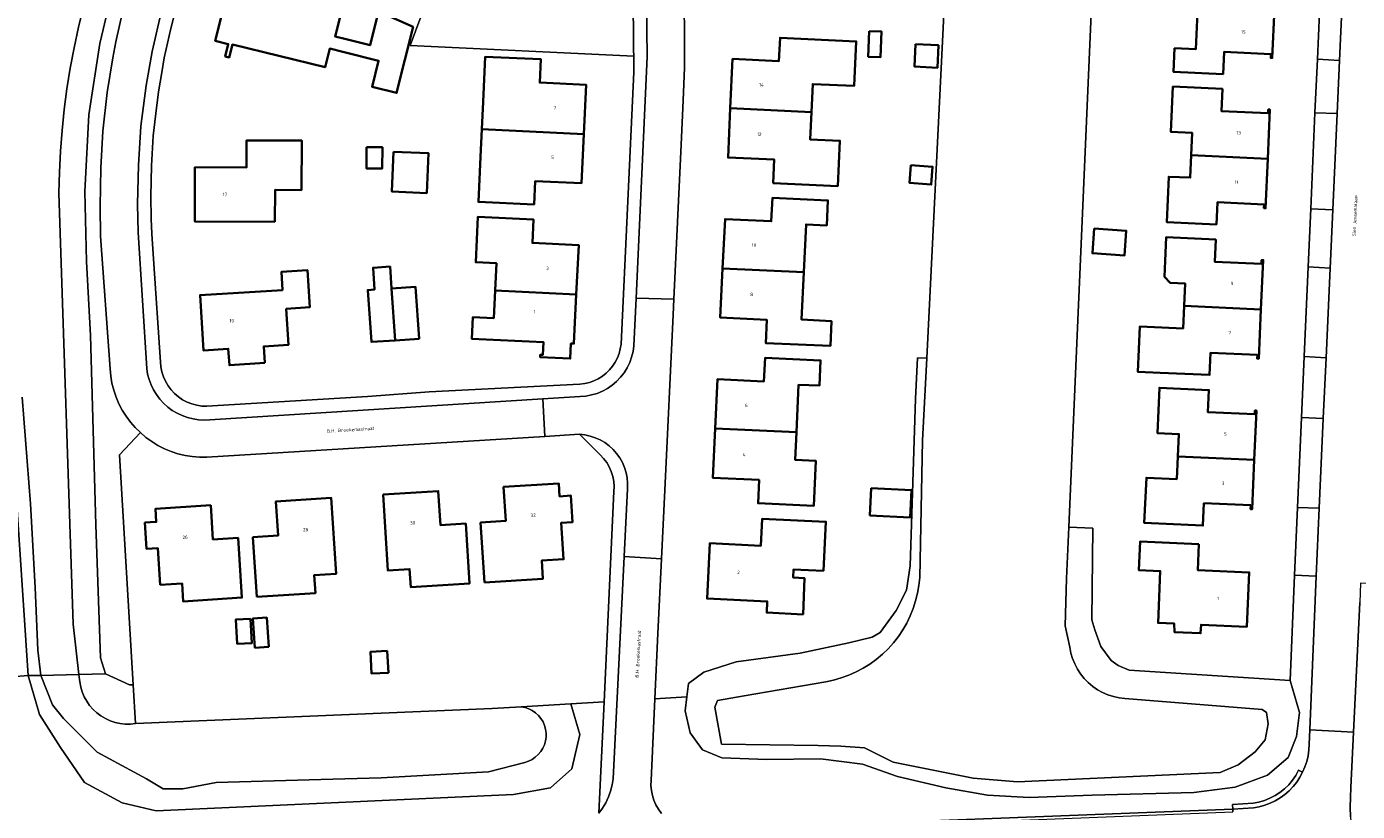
# Model space of a CAD drawing. Header units: metres. Extents: x 229229 to 231729, y 593167 to 595667.
# Tile 241 of 256: x 230621 to 230797, y 595127 to 595231. Entities that reach past the tile are written whole.
import ezdxf
from ezdxf.enums import TextEntityAlignment as Align

# ---------------------------------------------------------------- set-up
doc = ezdxf.new("R2010")
doc.units = ezdxf.units.M
for name, color, linetype, lineweight in [('B-WE-GR-GROENVOORZIENING-GV', 80, 'Continuous', 18), ('B-WE-OG-BEBOUWING-GV', 7, 'Continuous', 35), ('B-WE-OG-BEBOUWING-T18', 10, 'Continuous', 18), ('B-WE-OG-TERREIN_ERF-GV', 7, 'Continuous', 18), ('B-WE-OG-TOPOGRAFIE-T18', 10, 'Continuous', 18), ('B-WE-OG-WATER-GV', 130, 'Continuous', 18), ('B-WE-OG-WATER_SLOOT-GV', 120, 'Continuous', 18), ('B-WE-VH-VERHARDING_BETONSTRAATSTEEN-GV', 252, 'Continuous', 18), ('B-WE-VH-VERHARDING_GESLOTEN-GV', 252, 'Continuous', 18), ('B-WE-VH-VERHARDING_HALFVERHARDING-GV', 252, 'Continuous', 18), ('B-WE-VH-VERHARDING_OPEN-GV', 252, 'Continuous', 18)]:
    doc.layers.add(name, color=color, linetype=linetype, lineweight=lineweight)
doc.styles.add('NLCS-ISO-M250-T18', font='NLCS-ISO.ttf', dxfattribs={"height": 0.45})

msp = doc.modelspace()

# ---------------------------------------------------------------- linework, layer by layer
at = {"layer": 'B-WE-GR-GROENVOORZIENING-GV'}
for points in [[(230791.948, 595226.449), (230794.887, 595226.267), (230795.462, 595238.843), (230792.497, 595238.886)], [(230793.985, 595206.441), (230794.565, 595219.232), (230791.624, 595219.319), (230791.065, 595206.565)], [(230790.192, 595186.973), (230793.093, 595186.783), (230793.635, 595198.72), (230790.724, 595198.866)], [(230789.831, 595178.872), (230789.294, 595166.917), (230792.187, 595166.8), (230792.729, 595178.748)], [(230800.184, 595145.71), (230800.65, 595156.691), (230797.691, 595156.846), (230797.575, 595154.294), (230796.755, 595137.07), (230796.404, 595129.686), (230796.323, 595128.397), (230796.301, 595127.106), (230796.34, 595125.815), (230796.439, 595124.528), (230796.598, 595123.246), (230796.816, 595121.973), (230797.093, 595120.712), (230797.309, 595119.674), (230800.383, 595120.392), (230800.131, 595121.548), (230799.231, 595125.5)]]:
    msp.add_lwpolyline(points, close=True, dxfattribs=at)
for points in [[(230632.411, 595237.527), (230630.245, 595228.543), (230628.81, 595219.077), (230628.269, 595208.904), (230628.511, 595199.576), (230629.038, 595189.742), (230629.738, 595164.619), (230630.355, 595146.951), (230631.023, 595144.791), (230634.187, 595143.341), (230634.696, 595143.332), (230632.892, 595173.888), (230635.644, 595176.845), (230634.961, 595177.521), (230634.332, 595178.247), (230633.76, 595179.02), (230633.25, 595179.835), (230632.804, 595180.686), (230632.425, 595181.569), (230632.115, 595182.479), (230631.876, 595183.41), (230631.709, 595184.356), (230631.616, 595185.313), (230630.371, 595202.937), (230630.312, 595206.912), (230630.408, 595212.014), (230630.667, 595216.911), (230631.251, 595222.023), (230631.981, 595226.623), (230632.394, 595228.786), (230633.269, 595232.693)], [(230672.911, 595232.103), (230672.169, 595230.199), (230671.488, 595228.273), (230701.159, 595226.869), (230701.151, 595227.712), (230701.14, 595230.492), (230701.058, 595234.852)], [(230618.564, 595144.415), (230620.769, 595144.569), (230616.602, 595206.681)], [(230712.248, 595124.166), (230780.7, 595126.836), (230780.66, 595127.434), (230783.418, 595127.618), (230784.18, 595127.761), (230784.923, 595127.978), (230785.642, 595128.267), (230786.33, 595128.625), (230786.979, 595129.048), (230787.583, 595129.533), (230788.137, 595130.074), (230788.636, 595130.668), (230789.074, 595131.307), (230789.447, 595131.986), (230789.987, 595131.724), (230790.294, 595132.434), (230790.535, 595133.168), (230790.708, 595133.922), (230790.812, 595134.688), (230790.846, 595135.46), (230790.924, 595137.348), (230791.632, 595154.565), (230791.778, 595157.784), (230788.891, 595157.892), (230788.325, 595143.911), (230789.562, 595139.648), (230789.182, 595136.481), (230788.078, 595133.703), (230785.314, 595131.356), (230781.038, 595129.767), (230775.551, 595129.025), (230762.05, 595128.684), (230753.69, 595128.38), (230748.139, 595128.686), (230742.592, 595129.669), (230736.201, 595131.173), (230731.523, 595132.787), (230725.964, 595133.496), (230718.852, 595133.427), (230712.845, 595133.668), (230710.289, 595134.705), (230708.652, 595136.95), (230707.998, 595139.881), (230708.227, 595141.749), (230703.968, 595141.495), (230703.462, 595130.655), (230703.445, 595129.98), (230703.503, 595129.308), (230703.636, 595128.646), (230703.841, 595128.003), (230704.117, 595127.387), (230704.46, 595126.806), (230704.865, 595126.266)], [(230696.535, 595126.277), (230696.743, 595130.933), (230697.222, 595141.091), (230692.809, 595140.827), (230694.018, 595136.753), (230692.961, 595132.166), (230690.096, 595129.673), (230685.178, 595128.764), (230637.737, 595126.599), (230633.24, 595127.673), (230628.218, 595130.383), (230625.062, 595135.016), (230622.234, 595139.422), (230620.769, 595144.569), (230618.564, 595144.415)]]:
    msp.add_lwpolyline(points, dxfattribs=at)
at = {"layer": 'B-WE-OG-BEBOUWING-GV'}
for points in [[(230671.879, 595230.738), (230667.283, 595232.788), (230666.153, 595228.316), (230662.968, 595229.12), (230661.507, 595229.489), (230662.299, 595232.634), (230649.548, 595237.371), (230649.102, 595235.527), (230647.368, 595235.946), (230645.6, 595228.904), (230647.317, 595228.475), (230646.913, 595226.819), (230647.451, 595226.695), (230647.868, 595228.4), (230660.175, 595225.388), (230660.802, 595227.875), (230662.544, 595227.436), (230667.278, 595226.244), (230666.411, 595222.8), (230669.673, 595221.979)], [(230786.25, 595233.18), (230776.072, 595233.628), (230775.804, 595227.788), (230772.984, 595227.917), (230772.851, 595224.764), (230779.42, 595224.471), (230779.551, 595227.416), (230785.771, 595227.139), (230785.748, 595226.639), (230785.958, 595226.63)], [(230732.416, 595230.201), (230732.302, 595226.787), (230733.95, 595226.732), (230734.064, 595230.146)], [(230724.756, 595219.437), (230724.926, 595223.153), (230730.421, 595222.903), (230730.71, 595228.825), (230720.59, 595229.309), (230720.441, 595226.205), (230714.283, 595226.5), (230713.984, 595219.949)], [(230738.589, 595228.456), (230738.451, 595225.474), (230741.481, 595225.334), (230741.619, 595228.316)], [(230694.527, 595216.518), (230694.831, 595223.064), (230688.692, 595223.346), (230688.834, 595226.451), (230681.447, 595226.791), (230681.168, 595220.796), (230681, 595217.16)], [(230775.18, 595213.704), (230785.351, 595213.215), (230785.642, 595219.764), (230785.433, 595219.774), (230785.41, 595219.275), (230779.208, 595219.56), (230779.343, 595222.511), (230772.762, 595222.813), (230772.48, 595216.811), (230775.302, 595216.696)], [(230724.756, 595219.437), (230713.984, 595219.949), (230713.686, 595213.399), (230719.83, 595213.113), (230719.685, 595210.011), (230728.252, 595209.612), (230728.538, 595215.63), (230724.591, 595215.81)], [(230653.525, 595204.865), (230653.546, 595209.083), (230657.044, 595209.065), (230657.074, 595215.65), (230649.762, 595215.664), (230649.756, 595212.083), (230642.884, 595212.096), (230642.861, 595204.899)], [(230694.527, 595216.518), (230681, 595217.16), (230680.832, 595213.507), (230680.549, 595207.506), (230687.937, 595207.158), (230688.084, 595210.263), (230694.224, 595209.973)], [(230665.683, 595214.786), (230665.661, 595211.96), (230667.777, 595211.944), (230667.799, 595214.77)], [(230669.275, 595214.165), (230669.045, 595208.881), (230673.687, 595208.679), (230673.917, 595213.963)], [(230775.18, 595213.704), (230775.058, 595210.722), (230772.216, 595210.838), (230771.945, 595204.819), (230778.53, 595204.511), (230778.668, 595207.465), (230784.874, 595207.175), (230784.85, 595206.676), (230785.06, 595206.666), (230785.351, 595213.215)], [(230737.975, 595212.394), (230737.796, 595210.032), (230740.673, 595209.813), (230740.852, 595212.175)], [(230712.973, 595198.674), (230723.761, 595198.18), (230724.059, 595204.503), (230726.805, 595204.374), (230726.953, 595207.697), (230719.569, 595208.04), (230719.425, 595204.936), (230713.288, 595205.221)], [(230693.539, 595195.219), (230693.856, 595201.767), (230687.71, 595202.056), (230687.856, 595205.153), (230680.451, 595205.501), (230680.176, 595199.491), (230682.924, 595199.357), (230682.746, 595195.719)], [(230762.293, 595203.963), (230762.069, 595200.689), (230766.343, 595200.396), (230766.567, 595203.67)], [(230774.259, 595193.681), (230784.458, 595193.218), (230784.753, 595199.764), (230784.543, 595199.773), (230784.521, 595199.274), (230778.311, 595199.555), (230778.444, 595202.5), (230771.865, 595202.797), (230771.726, 595199.652), (230771.626, 595197.549), (230772.401, 595196.746), (230774.399, 595196.651)], [(230652.173, 595186.105), (230652.029, 595188.303), (230655.335, 595188.52), (230655.021, 595193.295), (230658.147, 595193.501), (230657.822, 595198.435), (230654.37, 595198.201), (230654.516, 595195.792), (230643.576, 595195.13), (230644.028, 595187.776), (230647.324, 595187.993), (230647.469, 595185.796)], [(230669.467, 595189.108), (230668.997, 595195.995), (230668.807, 595198.903), (230666.547, 595198.756), (230666.737, 595195.848), (230665.854, 595195.79), (230666.324, 595188.905)], [(230723.761, 595198.18), (230712.973, 595198.674), (230712.659, 595192.128), (230718.828, 595191.85), (230718.688, 595188.746), (230727.272, 595188.359), (230727.418, 595191.675), (230723.464, 595191.861)], [(230669.467, 595189.108), (230672.657, 595189.314), (230672.185, 595196.203), (230668.997, 595195.995)], [(230682.746, 595195.719), (230682.567, 595192.063), (230679.819, 595192.197), (230679.679, 595189.303), (230689.195, 595188.858), (230689.114, 595187.188), (230688.745, 595187.206), (230688.729, 595186.886), (230692.725, 595186.693), (230692.82, 595188.69), (230693.221, 595188.671), (230693.539, 595195.219)], [(230784.458, 595193.218), (230774.259, 595193.681), (230774.117, 595190.692), (230771.308, 595190.825), (230768.362, 595190.947), (230768.113, 595184.922), (230771.059, 595184.8), (230777.626, 595184.507), (230777.758, 595187.457), (230783.976, 595187.18), (230783.954, 595186.681), (230784.163, 595186.672)], [(230711.979, 595177.395), (230722.761, 595176.896), (230723.059, 595183.219), (230725.816, 595183.089), (230725.976, 595186.432), (230718.603, 595186.77), (230718.46, 595183.663), (230712.286, 595183.946)], [(230773.413, 595173.664), (230783.574, 595173.23), (230783.855, 595179.775), (230783.646, 595179.784), (230783.623, 595179.286), (230777.418, 595179.564), (230777.55, 595182.507), (230770.976, 595182.802), (230770.695, 595176.799), (230773.559, 595176.659)], [(230722.761, 595176.896), (230711.979, 595177.395), (230711.672, 595170.843), (230717.816, 595170.559), (230717.673, 595167.462), (230725.065, 595167.12), (230725.336, 595173.12), (230722.589, 595173.25)], [(230773.413, 595173.664), (230773.267, 595170.669), (230769.237, 595170.866), (230768.958, 595164.845), (230776.756, 595164.507), (230776.884, 595167.463), (230783.104, 595167.193), (230783.082, 595166.694), (230783.292, 595166.685), (230783.574, 595173.23)], [(230681.341, 595156.953), (230689.112, 595157.443), (230688.958, 595159.842), (230691.856, 595160.028), (230691.544, 595164.876), (230693.043, 595164.972), (230692.818, 595168.48), (230691.318, 595168.384), (230691.207, 595170.113), (230683.88, 595169.638), (230684.174, 595165.12), (230680.823, 595164.902)], [(230651.114, 595155.029), (230658.895, 595155.523), (230658.738, 595157.918), (230661.652, 595158.108), (230660.993, 595168.186), (230653.651, 595167.709), (230653.942, 595163.175), (230650.604, 595162.961)], [(230667.875, 595168.626), (230668.503, 595158.549), (230671.407, 595158.73), (230671.556, 595156.336), (230679.36, 595156.825), (230678.85, 595164.768), (230675.507, 595164.554), (230675.215, 595169.094)], [(230732.689, 595169.462), (230732.519, 595165.847), (230737.89, 595165.595), (230738.06, 595169.21)], [(230645.006, 595167.191), (230637.655, 595166.705), (230637.765, 595164.99), (230636.26, 595164.894), (230636.483, 595161.404), (230637.979, 595161.5), (230638.29, 595156.645), (230641.188, 595156.825), (230641.337, 595154.415), (230649.136, 595154.933), (230648.635, 595162.863), (230645.293, 595162.652)], [(230723.657, 595152.696), (230723.855, 595157.512), (230722.345, 595157.584), (230722.397, 595158.684), (230726.358, 595158.496), (230726.676, 595165.012), (230718.219, 595165.415), (230718.048, 595161.82), (230711.258, 595162.144), (230710.909, 595154.805), (230718.9, 595154.431), (230718.83, 595152.935)], [(230776.209, 595162.033), (230768.397, 595162.379), (230768.229, 595158.582), (230771.076, 595158.456), (230770.791, 595151.574), (230772.945, 595151.485), (230772.987, 595150.333), (230776.44, 595150.192), (230776.502, 595151.317), (230782.587, 595151.05), (230782.91, 595158.283), (230776.056, 595158.587)], [(230650.266, 595152.128), (230648.324, 595152.011), (230648.52, 595148.77), (230650.462, 595148.887)], [(230652.695, 595148.397), (230652.437, 595152.287), (230650.598, 595152.165), (230650.855, 595148.275)], [(230668.421, 595147.853), (230666.189, 595147.727), (230666.352, 595144.829), (230668.584, 595144.955)]]:
    msp.add_lwpolyline(points, close=True, dxfattribs=at)
at = {"layer": 'B-WE-OG-TERREIN_ERF-GV'}
for points in [[(230764.287, 595287.496), (230758.92, 595164.308), (230762.145, 595164.168), (230762.003, 595151.966), (230762.376, 595150.66), (230763.187, 595148.442), (230764.546, 595146.57), (230765.499, 595145.891), (230766.949, 595145.292), (230788.325, 595143.911), (230788.891, 595157.892), (230789.294, 595166.917), (230789.831, 595178.872), (230790.192, 595186.973), (230790.724, 595198.866), (230791.065, 595206.565), (230791.624, 595219.319), (230791.948, 595226.449), (230792.497, 595238.886)], [(230707.857, 595233.372), (230707.892, 595230.02), (230707.896, 595225.367), (230707.761, 595222.017), (230707.664, 595220.018), (230707.444, 595215.089), (230706.478, 595194.561), (230706.382, 595192.51), (230705.277, 595169.226), (230704.844, 595160.105), (230704.373, 595150.182), (230703.968, 595141.495), (230708.227, 595141.749), (230708.443, 595143.519), (230710.459, 595145.042), (230714.776, 595146.378), (230723.286, 595147.546), (230729.718, 595148.934), (230732.845, 595149.655), (230733.867, 595150.302), (230736.016, 595153.223), (230737.371, 595155.936), (230737.856, 595159.163), (230738.559, 595181.338), (230738.84, 595186.793), (230740.072, 595186.734), (230743.45, 595254.855)], [(230640.602, 595234.181), (230639.69, 595230.547), (230638.812, 595226.646), (230638.477, 595224.676), (230638.062, 595222.12), (230637.69, 595219.239), (230637.329, 595216.259), (230637.138, 595212.285), (230637.04, 595208.285), (230637.061, 595205.269), (230637.17, 595203.279), (230637.415, 595199.261), (230638.272, 595186.895), (230638.384, 595185.59), (230638.514, 595184.927), (230638.716, 595184.283), (230638.988, 595183.666), (230639.328, 595183.082), (230639.73, 595182.54), (230640.19, 595182.046), (230640.702, 595181.605), (230641.26, 595181.225), (230641.856, 595180.908), (230642.484, 595180.66), (230643.135, 595180.483), (230643.802, 595180.38), (230644.477, 595180.351), (230665.795, 595181.666), (230673.999, 595182.28), (230694.026, 595183.304), (230694.659, 595183.378), (230695.279, 595183.521), (230695.881, 595183.731), (230696.456, 595184.005), (230696.997, 595184.34), (230697.499, 595184.732), (230697.956, 595185.176), (230698.361, 595185.667), (230698.71, 595186.2), (230698.999, 595186.767), (230699.225, 595187.363), (230699.384, 595187.98), (230699.475, 595188.61), (230701.178, 595224.738), (230701.159, 595226.869), (230671.488, 595228.273), (230672.169, 595230.199), (230672.911, 595232.103)]]:
    msp.add_lwpolyline(points, dxfattribs=at)
for points in [[(230776.072, 595233.628), (230776.208, 595236.608), (230772.188, 595236.792), (230772.437, 595242.809), (230780.228, 595242.468), (230780.098, 595239.511), (230786.31, 595239.239), (230786.332, 595239.738), (230786.542, 595239.729), (230786.25, 595233.18), (230785.958, 595226.63), (230785.748, 595226.639), (230785.771, 595227.139), (230779.551, 595227.416), (230779.42, 595224.471), (230772.851, 595224.764), (230772.984, 595227.917), (230775.804, 595227.788)], [(230662.299, 595232.634), (230661.507, 595229.489), (230662.968, 595229.12), (230666.153, 595228.316), (230667.283, 595232.788), (230671.879, 595230.738), (230669.673, 595221.979), (230666.411, 595222.8), (230667.278, 595226.244), (230662.544, 595227.436), (230660.802, 595227.875), (230660.175, 595225.388), (230647.868, 595228.4), (230647.451, 595226.695), (230646.913, 595226.819), (230647.317, 595228.475), (230645.6, 595228.904), (230647.368, 595235.946), (230649.102, 595235.527), (230649.548, 595237.371)], [(230732.416, 595230.201), (230734.064, 595230.146), (230733.95, 595226.732), (230732.302, 595226.787)], [(230724.591, 595215.81), (230728.538, 595215.63), (230728.252, 595209.612), (230719.685, 595210.011), (230719.83, 595213.113), (230713.686, 595213.399), (230713.984, 595219.949), (230714.283, 595226.5), (230720.441, 595226.205), (230720.59, 595229.309), (230730.71, 595228.825), (230730.421, 595222.903), (230724.926, 595223.153), (230724.756, 595219.437)], [(230738.589, 595228.456), (230741.619, 595228.316), (230741.481, 595225.334), (230738.451, 595225.474)], [(230681, 595217.16), (230681.168, 595220.796), (230681.447, 595226.791), (230688.834, 595226.451), (230688.692, 595223.346), (230694.831, 595223.064), (230694.527, 595216.518), (230694.224, 595209.973), (230688.084, 595210.263), (230687.937, 595207.158), (230680.549, 595207.506), (230680.832, 595213.507)], [(230785.351, 595213.215), (230785.06, 595206.666), (230784.85, 595206.676), (230784.874, 595207.175), (230778.668, 595207.465), (230778.53, 595204.511), (230771.945, 595204.819), (230772.216, 595210.838), (230775.058, 595210.722), (230775.18, 595213.704), (230775.302, 595216.696), (230772.48, 595216.811), (230772.762, 595222.813), (230779.343, 595222.511), (230779.208, 595219.56), (230785.41, 595219.275), (230785.433, 595219.774), (230785.642, 595219.764)], [(230657.074, 595215.65), (230657.044, 595209.065), (230653.546, 595209.083), (230653.525, 595204.865), (230642.861, 595204.899), (230642.884, 595212.096), (230649.756, 595212.083), (230649.762, 595215.664)], [(230665.683, 595214.786), (230667.799, 595214.77), (230667.777, 595211.944), (230665.661, 595211.96)], [(230673.917, 595213.963), (230673.687, 595208.679), (230669.045, 595208.881), (230669.275, 595214.165)], [(230737.975, 595212.394), (230740.852, 595212.175), (230740.673, 595209.813), (230737.796, 595210.032)], [(230726.953, 595207.697), (230726.805, 595204.374), (230724.059, 595204.503), (230723.761, 595198.18), (230723.464, 595191.861), (230727.418, 595191.675), (230727.272, 595188.359), (230718.688, 595188.746), (230718.828, 595191.85), (230712.659, 595192.128), (230712.973, 595198.674), (230713.288, 595205.221), (230719.425, 595204.936), (230719.569, 595208.04)], [(230682.746, 595195.719), (230682.924, 595199.357), (230680.176, 595199.491), (230680.451, 595205.501), (230687.856, 595205.153), (230687.71, 595202.056), (230693.856, 595201.767), (230693.539, 595195.219), (230693.221, 595188.671), (230692.82, 595188.69), (230692.725, 595186.693), (230688.729, 595186.886), (230688.745, 595187.206), (230689.114, 595187.188), (230689.195, 595188.858), (230679.679, 595189.303), (230679.819, 595192.197), (230682.567, 595192.063)], [(230762.293, 595203.963), (230766.567, 595203.67), (230766.343, 595200.396), (230762.069, 595200.689)], [(230771.726, 595199.652), (230771.865, 595202.797), (230778.444, 595202.5), (230778.311, 595199.555), (230784.521, 595199.274), (230784.543, 595199.773), (230784.753, 595199.764), (230784.458, 595193.218), (230784.163, 595186.672), (230783.954, 595186.681), (230783.976, 595187.18), (230777.758, 595187.457), (230777.626, 595184.507), (230771.059, 595184.8), (230768.113, 595184.922), (230768.362, 595190.947), (230771.308, 595190.825), (230774.117, 595190.692), (230774.259, 595193.681), (230774.399, 595196.651), (230772.401, 595196.746), (230771.626, 595197.549)], [(230654.516, 595195.792), (230654.37, 595198.201), (230657.822, 595198.435), (230658.147, 595193.501), (230655.021, 595193.295), (230655.335, 595188.52), (230652.029, 595188.303), (230652.173, 595186.105), (230647.469, 595185.796), (230647.324, 595187.993), (230644.028, 595187.776), (230643.576, 595195.13)], [(230668.807, 595198.903), (230668.997, 595195.995), (230672.185, 595196.203), (230672.657, 595189.314), (230669.467, 595189.108), (230666.324, 595188.905), (230665.854, 595195.79), (230666.737, 595195.848), (230666.547, 595198.756)], [(230725.976, 595186.432), (230725.816, 595183.089), (230723.059, 595183.219), (230722.761, 595176.896), (230722.589, 595173.25), (230725.336, 595173.12), (230725.065, 595167.12), (230717.673, 595167.462), (230717.816, 595170.559), (230711.672, 595170.843), (230711.979, 595177.395), (230712.286, 595183.946), (230718.46, 595183.663), (230718.603, 595186.77)], [(230783.574, 595173.23), (230783.292, 595166.685), (230783.082, 595166.694), (230783.104, 595167.193), (230776.884, 595167.463), (230776.756, 595164.507), (230768.958, 595164.845), (230769.237, 595170.866), (230773.267, 595170.669), (230773.413, 595173.664), (230773.559, 595176.659), (230770.695, 595176.799), (230770.976, 595182.802), (230777.55, 595182.507), (230777.418, 595179.564), (230783.623, 595179.286), (230783.646, 595179.784), (230783.855, 595179.775)], [(230698.54, 595169.01), (230698.564, 595169.687), (230698.512, 595170.362), (230698.385, 595171.027), (230698.184, 595171.673), (230697.912, 595172.293), (230697.572, 595172.879), (230697.169, 595173.423), (230696.707, 595173.918), (230693.966, 595176.631), (230689.364, 595176.347), (230644.455, 595173.576), (230643.492, 595173.583), (230642.532, 595173.665), (230641.581, 595173.82), (230640.645, 595174.049), (230639.73, 595174.349), (230638.84, 595174.718), (230637.982, 595175.156), (230637.16, 595175.658), (230636.379, 595176.222), (230635.644, 595176.845), (230632.892, 595173.888), (230634.696, 595143.332), (230634.998, 595138.204), (230682.359, 595140.203), (230686.218, 595140.433), (230692.809, 595140.827), (230697.222, 595141.091)], [(230680.823, 595164.902), (230684.174, 595165.12), (230683.88, 595169.638), (230691.207, 595170.113), (230691.318, 595168.384), (230692.818, 595168.48), (230693.043, 595164.972), (230691.544, 595164.876), (230691.856, 595160.028), (230688.958, 595159.842), (230689.112, 595157.443), (230681.341, 595156.953)], [(230661.652, 595158.108), (230658.738, 595157.918), (230658.895, 595155.523), (230651.114, 595155.029), (230650.604, 595162.961), (230653.942, 595163.175), (230653.651, 595167.709), (230660.993, 595168.186)], [(230667.875, 595168.626), (230675.215, 595169.094), (230675.507, 595164.554), (230678.85, 595164.768), (230679.36, 595156.825), (230671.556, 595156.336), (230671.407, 595158.73), (230668.503, 595158.549)], [(230732.689, 595169.462), (230738.06, 595169.21), (230737.89, 595165.595), (230732.519, 595165.847)], [(230645.293, 595162.652), (230648.635, 595162.863), (230649.136, 595154.933), (230641.337, 595154.415), (230641.188, 595156.825), (230638.29, 595156.645), (230637.979, 595161.5), (230636.483, 595161.404), (230636.26, 595164.894), (230637.765, 595164.99), (230637.655, 595166.705), (230645.006, 595167.191)], [(230726.676, 595165.012), (230726.358, 595158.496), (230722.397, 595158.684), (230722.345, 595157.584), (230723.855, 595157.512), (230723.657, 595152.696), (230718.83, 595152.935), (230718.9, 595154.431), (230710.909, 595154.805), (230711.258, 595162.144), (230718.048, 595161.82), (230718.219, 595165.415)], [(230776.209, 595162.033), (230776.056, 595158.587), (230782.91, 595158.283), (230782.587, 595151.05), (230776.502, 595151.317), (230776.44, 595150.192), (230772.987, 595150.333), (230772.945, 595151.485), (230770.791, 595151.574), (230771.076, 595158.456), (230768.229, 595158.582), (230768.397, 595162.379)], [(230650.266, 595152.128), (230650.462, 595148.887), (230648.52, 595148.77), (230648.324, 595152.011)], [(230652.695, 595148.397), (230650.855, 595148.275), (230650.598, 595152.165), (230652.437, 595152.287)], [(230668.421, 595147.853), (230668.584, 595144.955), (230666.352, 595144.829), (230666.189, 595147.727)]]:
    msp.add_lwpolyline(points, close=True, dxfattribs=at)
at = {"layer": 'B-WE-OG-WATER-GV'}
for points in [[(230743.45, 595254.855), (230740.072, 595186.734), (230739.531, 595175.82), (230739.139, 595157.605), (230739.032, 595156.553), (230738.852, 595155.512), (230738.599, 595154.485), (230738.275, 595153.479), (230737.881, 595152.498), (230737.419, 595151.547), (230736.891, 595150.631), (230736.301, 595149.754), (230735.65, 595148.921), (230734.943, 595148.136), (230734.182, 595147.402), (230733.371, 595146.723), (230732.515, 595146.103), (230731.617, 595145.545), (230730.683, 595145.051), (230729.716, 595144.623), (230728.721, 595144.265), (230727.704, 595143.978), (230726.669, 595143.762), (230715.821, 595141.882), (230712.309, 595141.284), (230711.935, 595140.386), (230712.832, 595135.452), (230725.634, 595135.297), (230728.66, 595135.199), (230731.809, 595134.98), (230735.614, 595133.057), (230746.227, 595130.963), (230752.131, 595130.44), (230779.037, 595131.711), (230781.424, 595132.721), (230783.669, 595134.43), (230785.012, 595136.042), (230785.426, 595138.141), (230785.182, 595139.655), (230784.621, 595140.046), (230766.379, 595141.535), (230765.613, 595141.623), (230764.86, 595141.786), (230764.126, 595142.021), (230763.418, 595142.327), (230762.744, 595142.7), (230762.109, 595143.137), (230761.52, 595143.634), (230760.982, 595144.186), (230760.5, 595144.788), (230760.079, 595145.433), (230759.724, 595146.117), (230759.436, 595146.832), (230759.219, 595147.572), (230759.076, 595148.329), (230758.456, 595151.185), (230758.623, 595157.477), (230758.92, 595164.308), (230764.287, 595287.496)], [(230619.96, 595181.574), (230621.046, 595167.369), (230621.687, 595156.26), (230622.029, 595147.971), (230622.444, 595144.605), (230627.483, 595144.714), (230626.718, 595151.391), (230624.821, 595208.688), (230624.89, 595211.463), (230625.033, 595214.236), (230625.25, 595217.004), (230625.54, 595219.765), (230625.904, 595222.517), (230626.341, 595225.259), (230626.851, 595227.988), (230627.433, 595230.703), (230628.087, 595233.401)]]:
    msp.add_lwpolyline(points, dxfattribs=at)
msp.add_lwpolyline([(230686.218, 595140.433), (230682.359, 595140.203), (230634.998, 595138.204), (230634.316, 595138.134), (230633.631, 595138.137), (230632.949, 595138.213), (230632.28, 595138.36), (230631.63, 595138.578), (230631.006, 595138.863), (230630.416, 595139.212), (230629.867, 595139.622), (230629.364, 595140.088), (230628.913, 595140.604), (230628.52, 595141.166), (230628.188, 595141.766), (230627.921, 595142.397), (230627.723, 595143.053), (230627.596, 595143.727), (230627.483, 595144.714), (230622.444, 595144.605), (230622.456, 595144.51), (230623.964, 595140.672), (230625.459, 595138.878), (230629.901, 595134.392), (230636.478, 595130.845), (230638.698, 595129.521), (230641.304, 595129.521), (230645.694, 595130.355), (230659.617, 595130.782), (230667.603, 595130.996), (230681.867, 595131.765), (230686.693, 595133.032), (230687.19, 595133.195), (230687.66, 595133.424), (230688.093, 595133.717), (230688.482, 595134.067), (230688.819, 595134.467), (230689.097, 595134.91), (230689.311, 595135.387), (230689.457, 595135.89), (230689.532, 595136.407), (230689.535, 595136.93), (230689.465, 595137.449), (230689.325, 595137.952), (230689.116, 595138.432), (230688.842, 595138.878), (230688.51, 595139.281), (230688.125, 595139.635), (230687.694, 595139.933), (230687.227, 595140.167), (230686.732, 595140.335)], close=True, dxfattribs=at)
at = {"layer": 'B-WE-OG-WATER_SLOOT-GV'}
for points in [[(230628.087, 595233.401), (230627.433, 595230.703), (230626.851, 595227.988), (230626.341, 595225.259), (230625.904, 595222.517), (230625.54, 595219.765), (230625.25, 595217.004), (230625.033, 595214.236), (230624.89, 595211.463), (230624.821, 595208.688), (230626.718, 595151.391), (230627.483, 595144.714), (230631.023, 595144.791), (230630.355, 595146.951), (230629.738, 595164.619), (230629.038, 595189.742), (230628.511, 595199.576), (230628.269, 595208.904), (230628.81, 595219.077), (230630.245, 595228.543), (230632.411, 595237.527)], [(230616.602, 595206.681), (230620.769, 595144.569), (230622.444, 595144.605), (230622.029, 595147.971), (230621.687, 595156.26), (230621.046, 595167.369), (230619.96, 595181.574)]]:
    msp.add_lwpolyline(points, dxfattribs=at)
for points in [[(230788.325, 595143.911), (230766.949, 595145.292), (230765.499, 595145.891), (230764.546, 595146.57), (230763.187, 595148.442), (230762.376, 595150.66), (230762.003, 595151.966), (230762.145, 595164.168), (230758.92, 595164.308), (230758.623, 595157.477), (230758.456, 595151.185), (230759.076, 595148.329), (230759.219, 595147.572), (230759.436, 595146.832), (230759.724, 595146.117), (230760.079, 595145.433), (230760.5, 595144.788), (230760.982, 595144.186), (230761.52, 595143.634), (230762.109, 595143.137), (230762.744, 595142.7), (230763.418, 595142.327), (230764.126, 595142.021), (230764.86, 595141.786), (230765.613, 595141.623), (230766.379, 595141.535), (230784.621, 595140.046), (230785.182, 595139.655), (230785.426, 595138.141), (230785.012, 595136.042), (230783.669, 595134.43), (230781.424, 595132.721), (230779.037, 595131.711), (230752.131, 595130.44), (230746.227, 595130.963), (230735.614, 595133.057), (230731.809, 595134.98), (230728.66, 595135.199), (230725.634, 595135.297), (230712.832, 595135.452), (230711.935, 595140.386), (230712.309, 595141.284), (230715.821, 595141.882), (230726.669, 595143.762), (230727.704, 595143.978), (230728.721, 595144.265), (230729.716, 595144.623), (230730.683, 595145.051), (230731.617, 595145.545), (230732.515, 595146.103), (230733.371, 595146.723), (230734.182, 595147.402), (230734.943, 595148.136), (230735.65, 595148.921), (230736.301, 595149.754), (230736.891, 595150.631), (230737.419, 595151.547), (230737.881, 595152.498), (230738.275, 595153.479), (230738.599, 595154.485), (230738.852, 595155.512), (230739.032, 595156.553), (230739.139, 595157.605), (230739.531, 595175.82), (230740.072, 595186.734), (230738.84, 595186.793), (230738.559, 595181.338), (230737.856, 595159.163), (230737.371, 595155.936), (230736.016, 595153.223), (230733.867, 595150.302), (230732.845, 595149.655), (230729.718, 595148.934), (230723.286, 595147.546), (230714.776, 595146.378), (230710.459, 595145.042), (230708.443, 595143.519), (230708.227, 595141.749), (230707.998, 595139.881), (230708.652, 595136.95), (230710.289, 595134.705), (230712.845, 595133.668), (230718.852, 595133.427), (230725.964, 595133.496), (230731.523, 595132.787), (230736.201, 595131.173), (230742.592, 595129.669), (230748.139, 595128.686), (230753.69, 595128.38), (230762.05, 595128.684), (230775.551, 595129.025), (230781.038, 595129.767), (230785.314, 595131.356), (230788.078, 595133.703), (230789.182, 595136.481), (230789.562, 595139.648)], [(230634.696, 595143.332), (230634.187, 595143.341), (230631.023, 595144.791), (230627.483, 595144.714), (230627.596, 595143.727), (230627.723, 595143.053), (230627.921, 595142.397), (230628.188, 595141.766), (230628.52, 595141.166), (230628.913, 595140.604), (230629.364, 595140.088), (230629.867, 595139.622), (230630.416, 595139.212), (230631.006, 595138.863), (230631.63, 595138.578), (230632.28, 595138.36), (230632.949, 595138.213), (230633.631, 595138.137), (230634.316, 595138.134), (230634.998, 595138.204)], [(230694.018, 595136.753), (230692.809, 595140.827), (230686.218, 595140.433), (230686.732, 595140.335), (230687.227, 595140.167), (230687.694, 595139.933), (230688.125, 595139.635), (230688.51, 595139.281), (230688.842, 595138.878), (230689.116, 595138.432), (230689.325, 595137.952), (230689.465, 595137.449), (230689.535, 595136.93), (230689.532, 595136.407), (230689.457, 595135.89), (230689.311, 595135.387), (230689.097, 595134.91), (230688.819, 595134.467), (230688.482, 595134.067), (230688.093, 595133.717), (230687.66, 595133.424), (230687.19, 595133.195), (230686.693, 595133.032), (230681.867, 595131.765), (230667.603, 595130.996), (230659.617, 595130.782), (230645.694, 595130.355), (230641.304, 595129.521), (230638.698, 595129.521), (230636.478, 595130.845), (230629.901, 595134.392), (230625.459, 595138.878), (230623.964, 595140.672), (230622.456, 595144.51), (230622.444, 595144.605), (230620.769, 595144.569), (230622.234, 595139.422), (230625.062, 595135.016), (230628.218, 595130.383), (230633.24, 595127.673), (230637.737, 595126.599), (230685.178, 595128.764), (230690.096, 595129.673), (230692.961, 595132.166)]]:
    msp.add_lwpolyline(points, close=True, dxfattribs=at)
at = {"layer": 'B-WE-VH-VERHARDING_BETONSTRAATSTEEN-GV'}
msp.add_lwpolyline([(230706.382, 595192.51), (230706.478, 595194.561), (230701.467, 595194.7), (230701.175, 595188.365), (230701.071, 595187.607), (230700.888, 595186.865), (230700.629, 595186.145), (230700.296, 595185.456), (230699.894, 595184.806), (230699.426, 595184.201), (230698.897, 595183.648), (230698.314, 595183.153), (230697.683, 595182.722), (230697.01, 595182.358), (230696.302, 595182.067), (230695.569, 595181.851), (230694.817, 595181.712), (230694.054, 595181.653), (230689.088, 595181.34), (230689.364, 595176.347), (230693.966, 595176.631), (230694.676, 595176.553), (230695.374, 595176.401), (230696.052, 595176.176), (230696.702, 595175.881), (230697.318, 595175.519), (230697.892, 595175.094), (230698.418, 595174.611), (230698.89, 595174.075), (230699.303, 595173.492), (230699.652, 595172.869), (230699.933, 595172.212), (230700.144, 595171.53), (230700.281, 595170.829), (230700.344, 595170.117), (230700.331, 595169.403), (230699.889, 595160.375), (230704.844, 595160.105), (230705.277, 595169.226)], close=True, dxfattribs=at)
at = {"layer": 'B-WE-VH-VERHARDING_GESLOTEN-GV'}
msp.add_lwpolyline([(230712.248, 595124.166), (230712.263, 595123.762), (230780.714, 595126.462), (230780.7, 595126.836)], close=True, dxfattribs=at)
at = {"layer": 'B-WE-VH-VERHARDING_HALFVERHARDING-GV'}
msp.add_lwpolyline([(230789.987, 595131.724), (230789.447, 595131.986), (230789.074, 595131.307), (230788.636, 595130.668), (230788.137, 595130.074), (230787.583, 595129.533), (230786.979, 595129.048), (230786.33, 595128.625), (230785.642, 595128.267), (230784.923, 595127.978), (230784.18, 595127.761), (230783.418, 595127.618), (230780.66, 595127.434), (230780.7, 595126.836), (230783.479, 595127.021), (230784.227, 595127.156), (230784.96, 595127.358), (230785.671, 595127.624), (230786.357, 595127.952), (230787.01, 595128.341), (230787.626, 595128.786), (230788.2, 595129.284), (230788.727, 595129.831), (230789.203, 595130.424), (230789.624, 595131.056)], close=True, dxfattribs=at)
at = {"layer": 'B-WE-VH-VERHARDING_OPEN-GV'}
for points in [[(230798.156, 595297.712), (230797.008, 595272.613), (230796.832, 595268.782), (230796.564, 595262.912), (230796.394, 595259.201), (230795.832, 595246.912), (230795.462, 595238.843), (230794.887, 595226.267), (230794.565, 595219.232), (230793.985, 595206.441), (230793.635, 595198.72), (230793.093, 595186.783), (230792.729, 595178.748), (230792.187, 595166.8), (230791.778, 595157.784), (230791.632, 595154.565), (230790.924, 595137.348), (230796.755, 595137.07), (230797.575, 595154.294)], [(230638.483, 595233.08), (230637.195, 595227.47), (230636.417, 595222.982), (230635.709, 595217.549), (230635.397, 595212.39), (230635.256, 595207.214), (230635.369, 595203.423), (230636.497, 595185.377), (230636.615, 595184.638), (230636.804, 595183.914), (230637.063, 595183.212), (230637.388, 595182.538), (230637.778, 595181.899), (230638.227, 595181.301), (230638.732, 595180.749), (230639.289, 595180.249), (230639.892, 595179.806), (230640.534, 595179.422), (230641.211, 595179.103), (230641.916, 595178.852), (230642.641, 595178.669), (230643.381, 595178.559), (230644.129, 595178.52), (230644.876, 595178.554), (230689.088, 595181.34), (230694.054, 595181.653), (230694.817, 595181.712), (230695.569, 595181.851), (230696.302, 595182.067), (230697.01, 595182.358), (230697.683, 595182.722), (230698.314, 595183.153), (230698.897, 595183.648), (230699.426, 595184.201), (230699.894, 595184.806), (230700.296, 595185.456), (230700.629, 595186.145), (230700.888, 595186.865), (230701.071, 595187.607), (230701.175, 595188.365), (230701.467, 595194.7), (230702.947, 595226.758), (230702.875, 595233.887)], [(230701.058, 595234.852), (230701.14, 595230.492), (230701.151, 595227.712), (230701.159, 595226.869), (230701.178, 595224.738), (230699.475, 595188.61), (230699.384, 595187.98), (230699.225, 595187.363), (230698.999, 595186.767), (230698.71, 595186.2), (230698.361, 595185.667), (230697.956, 595185.176), (230697.499, 595184.732), (230696.997, 595184.34), (230696.456, 595184.005), (230695.881, 595183.731), (230695.279, 595183.521), (230694.659, 595183.378), (230694.026, 595183.304), (230673.999, 595182.28), (230665.795, 595181.666), (230644.477, 595180.351), (230643.802, 595180.38), (230643.135, 595180.483), (230642.484, 595180.66), (230641.856, 595180.908), (230641.26, 595181.225), (230640.702, 595181.605), (230640.19, 595182.046), (230639.73, 595182.54), (230639.328, 595183.082), (230638.988, 595183.666), (230638.716, 595184.283), (230638.514, 595184.927), (230638.384, 595185.59), (230638.272, 595186.895), (230637.415, 595199.261), (230637.17, 595203.279), (230637.061, 595205.269), (230637.04, 595208.285), (230637.138, 595212.285), (230637.329, 595216.259), (230637.69, 595219.239), (230638.062, 595222.12), (230638.477, 595224.676), (230638.812, 595226.646), (230639.69, 595230.547), (230640.602, 595234.181)], [(230702.875, 595233.887), (230702.947, 595226.758), (230701.467, 595194.7), (230706.478, 595194.561), (230707.444, 595215.089), (230707.664, 595220.018), (230707.761, 595222.017), (230707.896, 595225.367), (230707.892, 595230.02), (230707.857, 595233.372)], [(230633.269, 595232.693), (230632.394, 595228.786), (230631.981, 595226.623), (230631.251, 595222.023), (230630.667, 595216.911), (230630.408, 595212.014), (230630.312, 595206.912), (230630.371, 595202.937), (230631.616, 595185.313), (230631.709, 595184.356), (230631.876, 595183.41), (230632.115, 595182.479), (230632.425, 595181.569), (230632.804, 595180.686), (230633.25, 595179.835), (230633.76, 595179.02), (230634.332, 595178.247), (230634.961, 595177.521), (230635.644, 595176.845), (230636.379, 595176.222), (230637.16, 595175.658), (230637.982, 595175.156), (230638.84, 595174.718), (230639.73, 595174.349), (230640.645, 595174.049), (230641.581, 595173.82), (230642.532, 595173.665), (230643.492, 595173.583), (230644.455, 595173.576), (230689.364, 595176.347), (230689.088, 595181.34), (230644.876, 595178.554), (230644.129, 595178.52), (230643.381, 595178.559), (230642.641, 595178.669), (230641.916, 595178.852), (230641.211, 595179.103), (230640.534, 595179.422), (230639.892, 595179.806), (230639.289, 595180.249), (230638.732, 595180.749), (230638.227, 595181.301), (230637.778, 595181.899), (230637.388, 595182.538), (230637.063, 595183.212), (230636.804, 595183.914), (230636.615, 595184.638), (230636.497, 595185.377), (230635.369, 595203.423), (230635.256, 595207.214), (230635.397, 595212.39), (230635.709, 595217.549), (230636.417, 595222.982), (230637.195, 595227.47), (230638.483, 595233.08)], [(230704.865, 595126.266), (230704.46, 595126.806), (230704.117, 595127.387), (230703.841, 595128.003), (230703.636, 595128.646), (230703.503, 595129.308), (230703.445, 595129.98), (230703.462, 595130.655), (230703.968, 595141.495), (230704.373, 595150.182), (230704.844, 595160.105), (230699.889, 595160.375), (230698.443, 595130.876), (230698.301, 595130.049), (230698.085, 595129.237), (230697.798, 595128.448), (230697.442, 595127.688), (230697.02, 595126.962), (230696.535, 595126.277)], [(230796.34, 595125.815), (230796.301, 595127.106), (230796.323, 595128.397), (230796.404, 595129.686), (230796.755, 595137.07), (230790.924, 595137.348), (230790.846, 595135.46), (230790.812, 595134.688), (230790.708, 595133.922), (230790.535, 595133.168), (230790.294, 595132.434), (230789.987, 595131.724), (230789.624, 595131.056), (230789.203, 595130.424), (230788.727, 595129.831), (230788.2, 595129.284), (230787.626, 595128.786), (230787.01, 595128.341), (230786.357, 595127.952), (230785.671, 595127.624), (230784.96, 595127.358), (230784.227, 595127.156), (230783.479, 595127.021), (230780.7, 595126.836), (230780.714, 595126.462)]]:
    msp.add_lwpolyline(points, dxfattribs=at)
for points in [[(230794.887, 595226.267), (230791.948, 595226.449), (230791.624, 595219.319), (230794.565, 595219.232)], [(230791.065, 595206.565), (230790.724, 595198.866), (230793.635, 595198.72), (230793.985, 595206.441)], [(230792.729, 595178.748), (230793.093, 595186.783), (230790.192, 595186.973), (230789.831, 595178.872)], [(230699.889, 595160.375), (230700.331, 595169.403), (230700.344, 595170.117), (230700.281, 595170.829), (230700.144, 595171.53), (230699.933, 595172.212), (230699.652, 595172.869), (230699.303, 595173.492), (230698.89, 595174.075), (230698.418, 595174.611), (230697.892, 595175.094), (230697.318, 595175.519), (230696.702, 595175.881), (230696.052, 595176.176), (230695.374, 595176.401), (230694.676, 595176.553), (230693.966, 595176.631), (230696.707, 595173.918), (230697.169, 595173.423), (230697.572, 595172.879), (230697.912, 595172.293), (230698.184, 595171.673), (230698.385, 595171.027), (230698.512, 595170.362), (230698.564, 595169.687), (230698.54, 595169.01), (230697.222, 595141.091), (230696.743, 595130.933), (230696.535, 595126.277), (230697.02, 595126.962), (230697.442, 595127.688), (230697.798, 595128.448), (230698.085, 595129.237), (230698.301, 595130.049), (230698.443, 595130.876)], [(230788.891, 595157.892), (230791.778, 595157.784), (230792.187, 595166.8), (230789.294, 595166.917)]]:
    msp.add_lwpolyline(points, close=True, dxfattribs=at)

# ---------------------------------------------------------------- texts
at = {"layer": 'B-WE-OG-BEBOUWING-T18', "style": 'NLCS-ISO-M250-T18'}
for s, rotation, p in [('15', 357.4, (230782.108, 595230.083)), ('14', 357.4, (230718.129, 595223.042)), ('7', 357.4, (230690.683, 595219.977)), ('12', 357.3, (230717.831, 595216.492)), ('13', 357.7, (230781.5, 595216.667)), ('5', 357.3, (230690.38, 595213.43)), ('11', 357.3, (230781.209, 595210.118)), ('17', 359.8, (230646.872, 595208.485)), ('10', 357.3, (230717.126, 595201.756)), ('3', 357.4, (230689.702, 595198.686)), ('9', 357.5, (230780.61, 595196.671)), ('8', 357.3, (230716.812, 595195.209)), ('1', 357.3, (230688.01, 595192.919)), ('7', 357.5, (230780.315, 595190.125)), ('6', 357.3, (230716.128, 595180.483)), ('5', 357.2, (230779.718, 595176.674)), ('4', 357.4, (230715.821, 595173.932)), ('3', 357.6, (230779.437, 595170.13)), ('32', 3.6, (230687.802, 595165.884)), ('28', 3.6, (230657.581, 595163.956)), ('30', 3.5, (230671.8, 595164.868)), ('26', 3.6, (230641.594, 595162.957)), ('2', 357.7, (230715.079, 595158.284)), ('1', 357.7, (230778.752, 595154.845))]:
    msp.add_text(s, height=0.45, rotation=rotation, dxfattribs=at).set_placement(p, align=Align.MIDDLE)
msp.add_text('19', height=0.45, dxfattribs=at).set_placement((230647.794, 595191.698), align=Align.MIDDLE)
at = {"layer": 'B-WE-OG-TOPOGRAFIE-T18', "style": 'NLCS-ISO-M250-T18'}
for s, rotation, p in [('Sien Jensemalaan', 87.4, (230796.927, 595205.656)), ('B.H. Broekemastraat', 3.6, (230663.572, 595177.244)), ('B.H. Broekemastraat', 87.2, (230701.751, 595147.458))]:
    msp.add_text(s, height=0.45, rotation=rotation, dxfattribs=at).set_placement(p, align=Align.MIDDLE)

doc.saveas('drawing.dxf')
